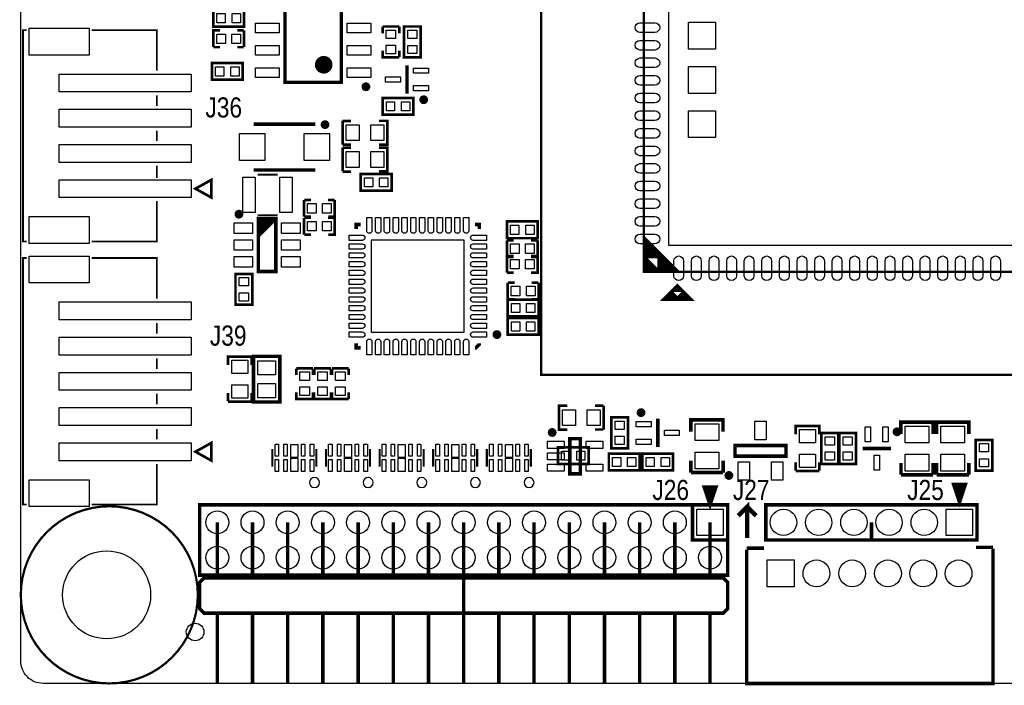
# Model space of a CAD drawing. Extents: x 0 to 360, y -1 to 107.
# Tile 1 of 15: x 0 to 56, y 0 to 38. Entities that reach past the tile are written whole.
import ezdxf
from ezdxf.enums import TextEntityAlignment as Align

# ---------------------------------------------------------------- set-up
doc = ezdxf.new("R2010")
doc.units = 0
doc.header["$MEASUREMENT"] = 0
for name, color, linetype in [('BG_OUTLINE', 6, 'CONTINUOUS'), ('BG_SILKSCREEN_TOP', 7, 'CONTINUOUS'), ('PG_SILKSCREEN_TOP', 7, 'CONTINUOUS'), ('PIN_TOP', 3, 'CONTINUOUS')]:
    doc.layers.add(name, color=color, linetype=linetype)

msp = doc.modelspace()

# ---------------------------------------------------------------- linework, layer by layer
at = {"layer": 'BG_OUTLINE'}
msp.add_lwpolyline([(0, 1.27), (0, 100.838, -0.4142140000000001), (1.27, 102.108), (143.8148, 102.108, -0.4142140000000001), (145.0848, 100.838), (145.0848, 1.27, -0.4142140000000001), (143.8148, 0), (99.822, 0), (99.822, 1.2192), (96.46920000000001, 1.2192), (96.46920000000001, 0), (1.27, 0, -0.4142140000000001), (0, 1.27)], format="xyb", dxfattribs=at)
at = {"layer": 'BG_SILKSCREEN_TOP', "const_width": 0.127}
msp.add_lwpolyline([(29.5656, 17.526), (102.108, 17.526), (102.108, 75.8952), (29.5656, 75.8952), (29.5656, 17.526)], dxfattribs=at)
at = {"layer": 'PG_SILKSCREEN_TOP'}
for points, const_width in [([(35.40760000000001, 23.368), (96.3676, 23.368), (96.3676, 70.104), (35.40760000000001, 70.104), (35.40760000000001, 23.368)], 0.127), ([(18.211597, 39.026008), (18.211597, 34.125992), (15.011603, 34.125992), (15.011603, 39.026008), (18.211597, 39.026008)], 0.2), ([(11.011002, 38.244805), (12.686005, 38.244805), (12.686005, 37.294795), (10.935995, 37.294795), (10.935995, 38.244805), (11.011002, 38.244805)], 0.150012), ([(0.32479, 25.089612), (0.12479, 25.089612), (0.12479, 37.089588), (0.32479, 37.089588)], 0.1), ([(7.7248, 34.789593), (7.7248, 37.089588), (4.024808, 37.089588)], 0.1), ([(10.935995, 36.126395), (10.935995, 37.076405), (11.311001, 37.076405)], 0.150012), ([(12.297105, 37.074805), (12.672111, 37.074805)], 0.150012), ([(12.686005, 36.126395), (12.686005, 37.076405)], 0.150012), ([(21.506205, 37.298605), (20.556195, 37.298605)], 0.150012), ([(20.557795, 36.909705), (20.557795, 37.284711)], 0.150012), ([(21.507806, 36.909705), (21.507806, 37.284711)], 0.150012), ([(21.775395, 35.623602), (21.775395, 37.298605), (22.725405, 37.298605), (22.725405, 35.548595), (21.775395, 35.548595), (21.775395, 35.623602)], 0.150012), ([(10.947095, 36.124794), (11.322101, 36.124794)], 0.150012), ([(12.297105, 36.124794), (12.672111, 36.124794)], 0.150012), ([(21.506205, 35.548595), (20.556195, 35.548595), (20.556195, 35.923601)], 0.150012), ([(21.507806, 35.559695), (21.507806, 35.93470100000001)], 0.150012), ([(10.934802, 35.22220499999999), (12.609805, 35.22220499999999), (12.609805, 34.272195), (10.859795, 34.272195), (10.859795, 35.22220499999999), (10.934802, 35.22220499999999)], 0.150012), ([(21.9456, 35.089998), (21.9456, 33.49000200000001)], 0.2), ([(7.7248, 32.789597), (7.7248, 33.389595)], 0.1), ([(22.237598, 32.290995), (20.562595, 32.290995), (20.562595, 33.241005), (22.312605, 33.241005), (22.312605, 32.290995), (22.237598, 32.290995)], 0.150012), ([(18.282996, 30.592395), (18.282996, 31.942405)], 0.150012), ([(18.772988, 31.937706), (18.298008, 31.937706)], 0.150012), ([(20.357998, 30.592395), (20.833004, 30.592395), (20.833004, 31.942405), (20.357998, 31.942405)], 0.150012), ([(7.7248, 30.789601), (7.7248, 31.389599)], 0.1), ([(13.235991, 31.754597), (16.736009, 31.754597)], 0.2), ([(18.282996, 29.068395), (18.282996, 30.418405)], 0.150012), ([(18.298008, 30.587696), (18.772988, 30.587696)], 0.150012), ([(18.772988, 30.413706), (18.298008, 30.413706)], 0.150012), ([(20.357998, 29.068395), (20.833004, 29.068395), (20.833004, 30.418405), (20.357998, 30.418405)], 0.150012), ([(7.7248, 28.689605), (7.7248, 29.389603)], 0.1), ([(13.235991, 29.154603), (16.736009, 29.154603)], 0.2), ([(18.298008, 29.06369600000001), (18.772988, 29.06369600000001)], 0.150012), ([(9.924796, 28.089606), (10.824794, 28.589605), (10.824794, 27.589607), (9.924796, 28.089606)], 0.150012), ([(14.605305, 28.88681), (13.464489, 28.88681)], 0.100101), ([(19.393002, 28.923005), (21.068005, 28.923005), (21.068005, 27.972995), (19.317995, 27.972995), (19.317995, 28.923005), (19.393002, 28.923005)], 0.150012), ([(4.024808, 25.089612), (7.7248, 25.089612), (7.7248, 27.389607)], 0.1), ([(16.092195, 27.449805), (16.092195, 26.49979500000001)], 0.150012), ([(16.481095, 27.451406), (16.106089, 27.451406)], 0.150012), ([(17.831105, 27.451406), (17.456099, 27.451406)], 0.150012), ([(17.842205, 27.449805), (17.842205, 26.49979500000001), (17.467199, 26.49979500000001)], 0.150012), ([(13.495401, 23.392003), (13.495401, 26.391997), (14.495399, 26.391997), (14.495399, 23.392003), (13.495401, 23.392003)], 0.2), ([(13.695401, 26.391997), (13.495401, 26.191997)], 0.2), ([(13.8954, 26.391997), (13.495401, 25.991998)], 0.2), ([(14.0954, 26.391997), (13.495401, 25.791998)], 0.2), ([(14.295399, 26.391997), (13.495401, 25.591999)], 0.2), ([(14.495399, 26.391997), (13.495401, 25.391999)], 0.2), ([(14.605305, 26.58679), (13.464489, 26.58679)], 0.100101), ([(16.092195, 26.433805), (16.092195, 25.483795)], 0.150012), ([(16.481095, 26.501395), (16.106089, 26.501395)], 0.150012), ([(16.481095, 26.435406), (16.106089, 26.435406)], 0.150012), ([(17.831105, 26.435406), (17.456099, 26.435406)], 0.150012), ([(17.842205, 26.433805), (17.842205, 25.483795), (17.467199, 25.483795)], 0.150012), ([(29.298798, 25.280595), (27.623795, 25.280595), (27.623795, 26.230605), (29.373805, 26.230605), (29.373805, 25.280595), (29.298798, 25.280595)], 0.150012), ([(19.055207, 25.805206), (19.055207, 26.055193), (19.305194, 26.055193)], 0.2), ([(26.055193, 25.805206), (26.055193, 26.055193), (25.805206, 26.055193)], 0.2), ([(16.481095, 25.485395), (16.106089, 25.485395)], 0.150012), ([(27.623795, 25.163805), (27.623795, 24.213795)], 0.150012), ([(28.012695, 25.165406), (27.637689, 25.165406)], 0.150012), ([(29.362705, 25.165406), (28.987699, 25.165406)], 0.150012), ([(29.373805, 25.163805), (29.373805, 24.213795), (28.998799, 24.213795)], 0.150012), ([(35.78860000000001, 24.511), (35.78860000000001, 23.749), (36.55060000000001, 23.749), (35.78860000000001, 24.511)], 0.762), ([(0.32479, 10.154412), (0.12479, 10.154412), (0.12479, 24.154409), (0.32479, 24.154409)], 0.1), ([(7.7248, 21.854389), (7.7248, 24.154409), (4.024808, 24.154409)], 0.1), ([(27.623795, 24.274805), (27.623795, 23.324795)], 0.150012), ([(28.012695, 24.276406), (27.637689, 24.276406)], 0.150012), ([(28.012695, 24.215395), (27.637689, 24.215395)], 0.150012), ([(29.362705, 24.276406), (28.987699, 24.276406)], 0.150012), ([(29.373805, 24.274805), (29.373805, 23.324795), (28.998799, 23.324795)], 0.150012), ([(13.149605, 23.177398), (13.149605, 21.502395), (12.199595, 21.502395), (12.199595, 23.252405), (13.149605, 23.252405), (13.149605, 23.177398)], 0.150012), ([(28.012695, 23.326395), (27.637689, 23.326395)], 0.150012), ([(27.674595, 22.750805), (27.674595, 21.800795)], 0.150012), ([(28.063495, 22.752406), (27.688489, 22.752406)], 0.150012), ([(29.413505, 22.752406), (29.038499, 22.752406)], 0.150012), ([(29.424605, 22.750805), (29.424605, 21.800795), (29.049599, 21.800795)], 0.150012), ([(37.31260000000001, 22.352), (36.93160000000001, 21.971), (37.69360000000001, 21.971), (37.31260000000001, 22.352)], 0.508), ([(29.349598, 20.835595), (27.674595, 20.835595), (27.674595, 21.785605), (29.424605, 21.785605), (29.424605, 20.835595), (29.349598, 20.835595)], 0.150012), ([(28.063495, 21.802395), (27.688489, 21.802395)], 0.150012), ([(29.349598, 19.794195), (27.674595, 19.794195), (27.674595, 20.744205), (29.424605, 20.744205), (29.424605, 19.794195), (29.349598, 19.794195)], 0.150012), ([(7.7248, 19.854393), (7.7248, 20.454391)], 0.1), ([(19.055207, 19.305194), (19.055207, 19.055207), (19.305194, 19.055207)], 0.2), ([(26.055193, 19.305194), (26.055193, 19.255207), (25.855193, 19.055207), (25.805206, 19.055207)], 0.2), ([(7.7248, 17.854397), (7.7248, 18.454395)], 0.1), ([(13.121005, 18.071998), (13.121005, 18.547004), (11.770995, 18.547004), (11.770995, 18.071998)], 0.150012), ([(14.719503, 18.4658), (14.719503, 15.9766), (13.220903, 15.9766), (13.220903, 18.5674), (14.719503, 18.5674), (14.719503, 18.4658)], 0.2), ([(16.60400499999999, 17.893005), (15.653995, 17.893005)], 0.150012), ([(15.655595, 17.504105), (15.655595, 17.879111)], 0.150012), ([(16.605606, 17.504105), (16.605606, 17.879111)], 0.150012), ([(17.620005, 17.893005), (16.669995, 17.893005)], 0.150012), ([(16.671595, 17.504105), (16.671595, 17.879111)], 0.150012), ([(17.621606, 17.504105), (17.621606, 17.879111)], 0.150012), ([(18.636005, 17.893005), (17.685995, 17.893005)], 0.150012), ([(17.687595, 17.504105), (17.687595, 17.879111)], 0.150012), ([(18.637606, 17.504105), (18.637606, 17.879111)], 0.150012), ([(7.7248, 15.854401), (7.7248, 16.454399)], 0.1), ([(11.775694, 16.486988), (11.775694, 16.012008)], 0.150012), ([(13.125704, 16.012008), (13.125704, 16.486988)], 0.150012), ([(16.60400499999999, 16.142995), (15.653995, 16.142995), (15.653995, 16.518001)], 0.150012), ([(16.605606, 16.154095), (16.605606, 16.529101)], 0.150012), ([(17.620005, 16.142995), (16.669995, 16.142995), (16.669995, 16.518001)], 0.150012), ([(17.621606, 16.154095), (17.621606, 16.529101)], 0.150012), ([(18.636005, 16.142995), (17.685995, 16.142995), (17.685995, 16.518001)], 0.150012), ([(18.637606, 16.154095), (18.637606, 16.529101)], 0.150012), ([(13.121005, 15.996996), (11.770995, 15.996996)], 0.150012), ([(31.051602, 15.762605), (30.576596, 15.762605), (30.576596, 14.412595), (31.051602, 14.412595)], 0.150012), ([(33.111592, 15.767304), (32.636612, 15.767304)], 0.150012), ([(33.126604, 15.762605), (33.126604, 14.412595)], 0.150012), ([(34.511005, 15.023998), (34.511005, 13.348995), (33.560995, 13.348995), (33.560995, 15.099005), (34.511005, 15.099005), (34.511005, 15.023998)], 0.150012), ([(36.195, 13.424002), (36.195, 15.023998)], 0.2), ([(39.9034, 14.286992), (39.9034, 14.961997), (38.0746, 14.961997), (38.0746, 14.286992)], 0.2), ([(45.379005, 14.134998), (45.379005, 14.610004), (44.028995, 14.610004), (44.028995, 14.134998)], 0.150012), ([(51.8414, 14.159992), (51.8414, 14.834997), (50.0126, 14.834997), (50.0126, 14.159992)], 0.2), ([(53.8734, 14.159992), (53.8734, 14.834997), (52.0446, 14.834997), (52.0446, 14.159992)], 0.2), ([(7.7248, 13.854405), (7.7248, 14.454403)], 0.1), ([(31.196686, 11.897614), (31.196686, 13.89761), (31.796685, 13.89761), (31.796685, 11.897614), (31.196686, 11.897614)], 0.2), ([(32.636612, 14.417294), (33.111592, 14.417294)], 0.150012), ([(45.498995, 12.535002), (45.498995, 14.210005), (46.449005, 14.210005), (46.449005, 12.459995), (45.498995, 12.459995), (45.498995, 12.535002)], 0.150012), ([(46.51499499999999, 12.535002), (46.51499499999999, 14.210005), (47.46500499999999, 14.210005), (47.46500499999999, 12.459995), (46.51499499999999, 12.459995), (46.51499499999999, 12.535002)], 0.150012), ([(9.924796, 13.154406), (10.824794, 13.654405), (10.824794, 12.654407), (9.924796, 13.154406)], 0.150012), ([(30.594402, 13.403605), (32.269405, 13.403605), (32.269405, 12.453595), (30.519395, 12.453595), (30.519395, 13.403605), (30.594402, 13.403605)], 0.150012), ([(43.48701, 12.908001), (40.58698999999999, 12.908001), (40.58698999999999, 13.507999), (43.48701, 13.507999), (43.48701, 12.908001)], 0.2), ([(47.841002, 13.335), (49.440998, 13.335)], 0.2), ([(55.212005, 13.753998), (55.212005, 12.078995), (54.261995, 12.078995), (54.261995, 13.829005), (55.212005, 13.829005), (55.212005, 13.753998)], 0.150012), ([(14.294891, 12.301499), (14.294891, 13.301497)], 0.127), ([(16.794709, 12.301499), (16.794709, 13.301497)], 0.127), ([(17.342891, 12.301499), (17.342891, 13.301497)], 0.127), ([(19.842709, 12.301499), (19.842709, 13.301497)], 0.127), ([(20.390891, 12.301499), (20.390891, 13.301497)], 0.127), ([(22.890709, 12.301499), (22.890709, 13.301497)], 0.127), ([(23.438891, 12.301499), (23.438891, 13.301497)], 0.127), ([(25.938709, 12.301499), (25.938709, 13.301497)], 0.127), ([(26.486891, 12.301499), (26.486891, 13.301497)], 0.127), ([(28.986709, 12.301499), (28.986709, 13.301497)], 0.127), ([(35.089998, 12.097995), (33.41499500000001, 12.097995), (33.41499500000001, 13.048005), (35.165005, 13.048005), (35.165005, 12.097995), (35.089998, 12.097995)], 0.150012), ([(36.994998, 12.097995), (35.319995, 12.097995), (35.319995, 13.048005), (37.070005, 13.048005), (37.070005, 12.097995), (36.994998, 12.097995)], 0.150012), ([(4.024808, 10.154412), (7.7248, 10.154412), (7.7248, 12.454407)], 0.1), ([(38.078893, 12.650089), (38.078893, 11.975109)], 0.2), ([(39.907693, 11.975109), (39.907693, 12.650089)], 0.2), ([(44.03369399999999, 12.549988), (44.03369399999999, 12.075008)], 0.150012), ([(45.38370399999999, 12.075008), (45.38370399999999, 12.549988)], 0.150012), ([(50.01689299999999, 12.523089), (50.01689299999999, 11.848109)], 0.2), ([(51.84569299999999, 11.848109), (51.84569299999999, 12.523089)], 0.2), ([(52.048893, 12.523089), (52.048893, 11.848109)], 0.2), ([(53.87769300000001, 11.848109), (53.87769300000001, 12.523089)], 0.2), ([(38.078893, 11.975109), (39.907693, 11.975109)], 0.2), ([(45.379005, 12.059996), (44.028995, 12.059996)], 0.150012), ([(50.01689299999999, 11.848109), (51.84569299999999, 11.848109)], 0.2), ([(52.048893, 11.848109), (53.87769300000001, 11.848109)], 0.2), ([(39.1668, 10.143998), (38.833806, 11.143996), (39.499794, 11.143996), (39.1668, 10.143998)], 0.2), ([(39.1668, 10.143998), (38.89979500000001, 11.143996)], 0.2), ([(39.1668, 10.143998), (39.099795, 11.143996)], 0.2), ([(39.1668, 10.143998), (39.299794, 11.143996)], 0.2), ([(53.34, 10.29401), (53.007006, 11.294008), (53.672994, 11.294008), (53.34, 10.29401)], 0.2), ([(53.34, 10.29401), (53.072995, 11.294008)], 0.2), ([(53.34, 10.29401), (53.27299499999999, 11.294008)], 0.2), ([(53.34, 10.29401), (53.47299399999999, 11.294008)], 0.2), ([(40.166798, 10.143998), (10.166807, 10.143998), (10.166807, 6.144006), (40.166798, 6.144006), (40.166798, 10.143998)], 0.2), ([(38.166802, 10.143998), (38.166802, 8.144002), (40.166798, 8.144002)], 0.2), ([(41.275, 8.255), (41.275, 10.033), (40.767, 9.525)], 0.254), ([(41.275, 10.033), (41.783, 9.525)], 0.254), ([(54.339998, 10.143998), (42.339997, 10.143998), (42.339997, 8.144002), (54.339998, 8.144002), (54.339998, 10.143998)], 0.2), ([(11.166805, 9.144), (11.166805, 5.993993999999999)], 0.2), ([(13.166801, 9.144), (13.166801, 5.993993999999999)], 0.2), ([(15.166797, 9.144), (15.166797, 5.993993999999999)], 0.2), ([(17.166793, 9.144), (17.166793, 5.993993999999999)], 0.2), ([(19.166789, 9.144), (19.166789, 5.993993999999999)], 0.2), ([(21.166811, 9.144), (21.166811, 5.993993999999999)], 0.2), ([(23.166807, 9.144), (23.166807, 5.993993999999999)], 0.2), ([(25.166803, 9.144), (25.166803, 5.993993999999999)], 0.2), ([(27.166799, 9.144), (27.166799, 5.993993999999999)], 0.2), ([(29.166795, 9.144), (29.166795, 5.993993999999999)], 0.2), ([(31.166791, 9.144), (31.166791, 5.993993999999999)], 0.2), ([(33.166812, 9.144), (33.166812, 5.993993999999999)], 0.2), ([(35.166808, 9.144), (35.166808, 5.993993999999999)], 0.2), ([(37.166804, 9.144), (37.166804, 5.993993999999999)], 0.2), ([(39.1668, 9.144), (39.1668, 5.993993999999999)], 0.2), ([(48.34001, 9.144), (48.34001, 8.144002)], 0.2), ([(25.166803, 8.144002), (25.166803, 1.994002)], 0.2), ([(41.24599299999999, 7.673797), (42.2402, 7.673797)], 0.2032), ([(41.24599299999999, 7.593813), (41.24599299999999, -0.00061), (55.24860699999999, -0.00061), (55.24860699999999, 7.644613)], 0.2032), ([(54.2798, 7.724597), (55.24860699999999, 7.724597)], 0.2032), ([(39.916811, 5.993993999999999), (10.416794, 5.993993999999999), (10.166807, 5.744006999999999), (10.166807, 4.24401), (10.416794, 3.993998), (39.916811, 3.993998), (40.166798, 4.24401), (40.166798, 5.744006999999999), (39.916811, 5.993993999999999)], 0.2), ([(11.166805, 3.993998), (11.166805, -0.005994)], 0.2), ([(13.166801, 3.993998), (13.166801, -0.005994)], 0.2), ([(15.166797, 3.993998), (15.166797, -0.005994)], 0.2), ([(17.166793, 3.993998), (17.166793, -0.005994)], 0.2), ([(19.166789, 3.993998), (19.166789, -0.005994)], 0.2), ([(21.166811, 3.993998), (21.166811, -0.005994)], 0.2), ([(23.166807, 3.993998), (23.166807, -0.005994)], 0.2), ([(25.166803, 3.993998), (25.166803, -0.005994)], 0.2), ([(27.166799, 3.993998), (27.166799, -0.005994)], 0.2), ([(29.166795, 3.993998), (29.166795, -0.005994)], 0.2), ([(31.166791, 3.993998), (31.166791, -0.005994)], 0.2), ([(33.166812, 3.993998), (33.166812, -0.005994)], 0.2), ([(35.166808, 3.993998), (35.166808, -0.005994)], 0.2), ([(37.166804, 3.993998), (37.166804, -0.005994)], 0.2), ([(39.1668, 3.993998), (39.1668, -0.005994)], 0.2)]:
    msp.add_lwpolyline(points, dxfattribs=dict(at, const_width=const_width))
msp.add_lwpolyline([(36.8046, 68.58), (36.8046, 24.892), (94.8436, 24.892), (94.8436, 68.58)], close=True, dxfattribs=at)
for points, const_width in [([(17.461586, 35.12599, 0.9999879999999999), (16.961612, 35.126016, 1.000012), (17.461586, 35.12599)], 0.499999), ([(19.736587, 33.876005, 0.999957), (19.486601, 33.876005, 1.000043), (19.736587, 33.876005)], 0.250012), ([(23.020604, 33.13999000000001, 0.9999819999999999), (22.770592, 33.14001500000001, 1.000018), (23.020604, 33.13999000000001)], 0.250012), ([(17.410989, 31.7246, 1), (17.161002, 31.7246, 1), (17.410989, 31.7246)], 0.250012), ([(12.520397, 26.642009, 1.000028), (12.27041, 26.641984, 0.9999719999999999), (12.520397, 26.642009)], 0.250012), ([(27.18021, 19.805193, 0.9999559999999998), (26.930198, 19.805218, 1.000044), (27.18021, 19.805193)], 0.250012), ([(35.370008, 15.37401, 1.000018), (35.119996, 15.373985, 0.9999819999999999), (35.370008, 15.37401)], 0.250012), ([(30.321682, 14.247622, 1.000021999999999), (30.071695, 14.247597, 0.9999780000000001), (30.321682, 14.247622)], 0.250012), ([(49.916004, 14.285011, 1.000014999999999), (49.665992, 14.284985, 0.999985), (49.916004, 14.285011)], 0.250012), ([(40.361997, 11.808003, 0.9999780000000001), (40.11200999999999, 11.808003, 1.000021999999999), (40.361997, 11.808003)], 0.250012), ([(0, 5.0292, 1), (10.0584, 5.0292, 1), (0, 5.0292)], 0.127)]:
    msp.add_lwpolyline(points, format="xyb", dxfattribs=dict(at, const_width=const_width))
for points in [[(16.971797, 11.4046, 1), (16.403803, 11.4046, 1)], [(20.019797, 11.4046, 1), (19.451803, 11.4046, 1)], [(23.067797, 11.4046, 1), (22.499803, 11.4046, 1)], [(26.115797, 11.4046, 1), (25.547803, 11.4046, 1)], [(29.163797, 11.4046, 1), (28.59580300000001, 11.4046, 1)]]:
    msp.add_lwpolyline(points, format="xyb", close=True, dxfattribs=at)
at = {"layer": 'PIN_TOP'}
for points in [[(11.616004, 37.509806), (11.146003, 37.509806), (11.146003, 38.029794), (11.616004, 38.029794)], [(12.475997, 37.509806), (12.005996, 37.509806), (12.005996, 38.029794), (12.475997, 38.029794)], [(39.4716, 36.012095), (37.9476, 36.012095), (37.9476, 37.536095), (39.4716, 37.536095)], [(3.876598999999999, 35.677602), (0.472999, 35.677602), (0.472999, 37.201602), (3.876598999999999, 37.201602)], [(14.68661, 37.486006), (14.68661, 36.935994), (13.3366, 36.935994), (13.3366, 37.486006)], [(19.8866, 37.486006), (19.8866, 36.935994), (18.53659, 36.935994), (18.53659, 37.486006)], [(21.301202, 37.098592), (21.301202, 36.608601), (20.761198, 36.608601), (20.761198, 37.098592)], [(22.510394, 37.088597), (22.510394, 36.618596), (21.990406, 36.618596), (21.990406, 37.088597)], [(11.625999, 36.331398), (11.136008, 36.331398), (11.136008, 36.871402), (11.625999, 36.871402)], [(12.485992, 36.331398), (11.996001, 36.331398), (11.996001, 36.871402), (12.485992, 36.871402)], [(14.68661, 36.216006), (14.68661, 35.665994), (13.3366, 35.665994), (13.3366, 36.216006)], [(19.8866, 36.216006), (19.8866, 35.665994), (18.53659, 35.665994), (18.53659, 36.216006)], [(21.301202, 36.238599), (21.301202, 35.74860800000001), (20.761198, 35.74860800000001), (20.761198, 36.238599)], [(22.510394, 36.228604), (22.510394, 35.758603), (21.990406, 35.758603), (21.990406, 36.228604)], [(11.539804, 34.487206), (11.069803, 34.487206), (11.069803, 35.007194), (11.539804, 35.007194)], [(12.399797, 34.487206), (11.929796, 34.487206), (11.929796, 35.007194), (12.399797, 35.007194)], [(14.68661, 34.946006), (14.68661, 34.395994), (13.3366, 34.395994), (13.3366, 34.946006)], [(19.8866, 34.946006), (19.8866, 34.395994), (18.53659, 34.395994), (18.53659, 34.946006)], [(23.170604, 34.939999), (23.170604, 34.639999), (22.320593, 34.639999), (22.320593, 34.939999)], [(39.4716, 33.5026), (37.9476, 33.5026), (37.9476, 35.0266), (39.4716, 35.0266)], [(9.674809, 33.581594), (2.174799, 33.581594), (2.174799, 34.597594), (9.674809, 34.597594)], [(21.570607, 34.44), (21.570607, 34.14), (20.720596, 34.14), (20.720596, 34.44)], [(23.170604, 33.940001), (23.170604, 33.640001), (22.320593, 33.640001), (22.320593, 33.940001)], [(20.772603, 33.025994), (21.242604, 33.025994), (21.242604, 32.506006), (20.772603, 32.506006)], [(21.632596, 33.025994), (22.102597, 33.025994), (22.102597, 32.506006), (21.632596, 32.506006)], [(9.674809, 31.581598), (2.174799, 31.581598), (2.174799, 32.597598), (9.674809, 32.597598)], [(39.4716, 30.993105), (37.9476, 30.993105), (37.9476, 32.517105), (39.4716, 32.517105)], [(18.482996, 31.717399), (19.233007, 31.717399), (19.233007, 30.817401), (18.482996, 30.817401)], [(19.882993, 31.717399), (20.633004, 31.717399), (20.633004, 30.817401), (19.882993, 30.817401)], [(13.860996, 29.689603), (12.431001, 29.689603), (12.431001, 31.219597), (13.860996, 31.219597)], [(17.540999, 29.689603), (16.111004, 29.689603), (16.111004, 31.219597), (17.540999, 31.219597)], [(9.674809, 29.581602), (2.174799, 29.581602), (2.174799, 30.597602), (9.674809, 30.597602)], [(18.482996, 30.193399), (19.233007, 30.193399), (19.233007, 29.293401), (18.482996, 29.293401)], [(19.882993, 30.193399), (20.633004, 30.193399), (20.633004, 29.293401), (19.882993, 29.293401)], [(9.674809, 27.581606), (2.174799, 27.581606), (2.174799, 28.597606), (9.674809, 28.597606)], [(13.320789, 28.736798), (13.320789, 26.736802), (12.62079, 26.736802), (12.62079, 28.736798)], [(15.42081, 28.736798), (15.42081, 26.736802), (14.720811, 26.736802), (14.720811, 28.736798)], [(19.998004, 28.188006), (19.528003, 28.188006), (19.528003, 28.707994), (19.998004, 28.707994)], [(20.857997, 28.188006), (20.387996, 28.188006), (20.387996, 28.707994), (20.857997, 28.707994)], [(16.292208, 27.244802), (16.782199, 27.244802), (16.782199, 26.704798), (16.292208, 26.704798)], [(17.152201, 27.244802), (17.642192, 27.244802), (17.642192, 26.704798), (17.152201, 26.704798)], [(3.876598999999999, 24.977598), (0.472999, 24.977598), (0.472999, 26.501598), (3.876598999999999, 26.501598)], [(12.120372, 25.542011), (12.120372, 26.14201), (13.170383, 26.14201), (13.170383, 25.542011)], [(14.820392, 25.542011), (14.820392, 26.14201), (15.870403, 26.14201), (15.870403, 25.542011)], [(16.292208, 26.228802), (16.782199, 26.228802), (16.782199, 25.688798), (16.292208, 25.688798)], [(17.152201, 26.228802), (17.642192, 26.228802), (17.642192, 25.688798), (17.152201, 25.688798)], [(27.83380300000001, 26.015594), (28.303804, 26.015594), (28.303804, 25.495606), (27.83380300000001, 25.495606)], [(28.693796, 26.015594), (29.163797, 26.015594), (29.163797, 25.495606), (28.693796, 25.495606)], [(12.120372, 24.592001), (12.120372, 25.191999), (13.170383, 25.191999), (13.170383, 24.592001)], [(14.820392, 24.592001), (14.820392, 25.191999), (15.870403, 25.191999), (15.870403, 24.592001)], [(25.180201, 25.180201), (25.180201, 19.930199), (19.930199, 19.930199), (19.930199, 25.180201)], [(27.823808, 24.958802), (28.313799, 24.958802), (28.313799, 24.41879800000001), (27.823808, 24.41879800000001)], [(28.683801, 24.958802), (29.173792, 24.958802), (29.173792, 24.41879800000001), (28.683801, 24.41879800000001)], [(3.876598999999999, 22.742398), (0.472999, 22.742398), (0.472999, 24.266398), (3.876598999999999, 24.266398)], [(12.120372, 23.64199), (12.120372, 24.241989), (13.170383, 24.241989), (13.170383, 23.64199)], [(14.820392, 23.64199), (14.820392, 24.241989), (15.870403, 24.241989), (15.870403, 23.64199)], [(27.823808, 24.069802), (28.313799, 24.069802), (28.313799, 23.529798), (27.823808, 23.529798)], [(28.683801, 24.069802), (29.173792, 24.069802), (29.173792, 23.529798), (28.683801, 23.529798)], [(12.414606, 22.572396), (12.414606, 23.042397), (12.934594, 23.042397), (12.934594, 22.572396)], [(27.874608, 22.545802), (28.364599, 22.545802), (28.364599, 22.005798), (27.874608, 22.005798)], [(28.734601, 22.545802), (29.224592, 22.545802), (29.224592, 22.005798), (28.734601, 22.005798)], [(12.414606, 21.712403), (12.414606, 22.182404), (12.934594, 22.182404), (12.934594, 21.712403)], [(9.674809, 20.64639), (2.174799, 20.64639), (2.174799, 21.66239), (9.674809, 21.66239)], [(27.88460300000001, 21.570594), (28.354604, 21.570594), (28.354604, 21.050606), (27.88460300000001, 21.050606)], [(28.744596, 21.570594), (29.214597, 21.570594), (29.214597, 21.050606), (28.744596, 21.050606)], [(27.88460300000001, 20.529194), (28.354604, 20.529194), (28.354604, 20.009206), (27.88460300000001, 20.009206)], [(28.744596, 20.529194), (29.214597, 20.529194), (29.214597, 20.009206), (28.744596, 20.009206)], [(9.674809, 18.646394), (2.174799, 18.646394), (2.174799, 19.662394), (9.674809, 19.662394)], [(11.995988, 17.596993), (11.995988, 18.347004), (12.895986, 18.347004), (12.895986, 17.596993)], [(13.459993, 17.522012), (13.459993, 18.322011), (14.479981, 18.322011), (14.479981, 17.522012)], [(9.674809, 16.646398), (2.174799, 16.646398), (2.174799, 17.662398), (9.674809, 17.662398)], [(16.399002, 17.692992), (16.399002, 17.203001), (15.858998, 17.203001), (15.858998, 17.692992)], [(17.415002, 17.692992), (17.415002, 17.203001), (16.874998, 17.203001), (16.874998, 17.692992)], [(18.431002, 17.692992), (18.431002, 17.203001), (17.890998, 17.203001), (17.890998, 17.692992)], [(11.995988, 16.196996), (11.995988, 16.947007), (12.895986, 16.947007), (12.895986, 16.196996)], [(13.459993, 16.221989), (13.459993, 17.021988), (14.479981, 17.021988), (14.479981, 16.221989)], [(16.399002, 16.83299899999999), (16.399002, 16.343008), (15.858998, 16.343008), (15.858998, 16.83299899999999)], [(17.415002, 16.83299899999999), (17.415002, 16.343008), (16.874998, 16.343008), (16.874998, 16.83299899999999)], [(18.431002, 16.83299899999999), (18.431002, 16.343008), (17.890998, 16.343008), (17.890998, 16.83299899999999)], [(9.674809, 14.646402), (2.174799, 14.646402), (2.174799, 15.662402), (9.674809, 15.662402)], [(31.526607, 14.637601), (30.776596, 14.637601), (30.776596, 15.537599), (31.526607, 15.537599)], [(32.926604, 14.637601), (32.176593, 14.637601), (32.176593, 15.537599), (32.926604, 15.537599)], [(33.776006, 14.418996), (33.776006, 14.888997), (34.295994, 14.888997), (34.295994, 14.418996)], [(34.969983, 14.573987), (34.969983, 14.873986), (35.819994, 14.873986), (35.819994, 14.573987)], [(38.313995, 13.786993), (38.313995, 14.737004), (39.664005, 14.737004), (39.664005, 13.786993)], [(42.362006, 13.833005), (41.71199399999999, 13.833005), (41.71199399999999, 14.883016), (42.362006, 14.883016)], [(47.991001, 14.560004), (48.291001, 14.560004), (48.291001, 13.709993), (47.991001, 13.709993)], [(48.990999, 14.560004), (49.290999, 14.560004), (49.290999, 13.709993), (48.990999, 13.709993)], [(50.251995, 13.659993), (50.251995, 14.610004), (51.602005, 14.610004), (51.602005, 13.659993)], [(52.283995, 13.659993), (52.283995, 14.610004), (53.634005, 14.610004), (53.634005, 13.659993)], [(33.776006, 13.559003), (33.776006, 14.029004), (34.295994, 14.029004), (34.295994, 13.559003)], [(36.56998, 14.073988), (36.56998, 14.373987), (37.419991, 14.373987), (37.419991, 14.073988)], [(44.25398799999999, 13.659993), (44.25398799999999, 14.410004), (45.153986, 14.410004), (45.153986, 13.659993)], [(46.233994, 13.999997), (46.233994, 13.529996), (45.71400599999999, 13.529996), (45.71400599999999, 13.999997)], [(47.249994, 13.999997), (47.249994, 13.529996), (46.730006, 13.529996), (46.730006, 13.999997)], [(9.674809, 12.646406), (2.174799, 12.646406), (2.174799, 13.662406), (9.674809, 13.662406)], [(14.644802, 13.578992), (14.644802, 12.898984), (14.444802, 12.898984), (14.444802, 13.578992)], [(15.144902, 13.578992), (15.144902, 12.898984), (14.944903, 12.898984), (14.944903, 13.578992)], [(15.7448, 13.571804), (15.7448, 12.821793), (15.3448, 12.821793), (15.3448, 13.571804)], [(16.144697, 13.578992), (16.144697, 12.898984), (15.944698, 12.898984), (15.944698, 13.578992)], [(16.644798, 13.578992), (16.644798, 12.898984), (16.444798, 12.898984), (16.444798, 13.578992)], [(17.692802, 13.578992), (17.692802, 12.898984), (17.492802, 12.898984), (17.492802, 13.578992)], [(18.192902, 13.578992), (18.192902, 12.898984), (17.992903, 12.898984), (17.992903, 13.578992)], [(18.7928, 13.571804), (18.7928, 12.821793), (18.3928, 12.821793), (18.3928, 13.571804)], [(19.192697, 13.578992), (19.192697, 12.898984), (18.992698, 12.898984), (18.992698, 13.578992)], [(19.692798, 13.578992), (19.692798, 12.898984), (19.492798, 12.898984), (19.492798, 13.578992)], [(20.740802, 13.578992), (20.740802, 12.898984), (20.540802, 12.898984), (20.540802, 13.578992)], [(21.240902, 13.578992), (21.240902, 12.898984), (21.040903, 12.898984), (21.040903, 13.578992)], [(21.8408, 13.571804), (21.8408, 12.821793), (21.4408, 12.821793), (21.4408, 13.571804)], [(22.240697, 13.578992), (22.240697, 12.898984), (22.040698, 12.898984), (22.040698, 13.578992)], [(22.740798, 13.578992), (22.740798, 12.898984), (22.540798, 12.898984), (22.540798, 13.578992)], [(23.788802, 13.578992), (23.788802, 12.898984), (23.588802, 12.898984), (23.588802, 13.578992)], [(24.288902, 13.578992), (24.288902, 12.898984), (24.088903, 12.898984), (24.088903, 13.578992)], [(24.8888, 13.571804), (24.8888, 12.821793), (24.4888, 12.821793), (24.4888, 13.571804)], [(25.288697, 13.578992), (25.288697, 12.898984), (25.088698, 12.898984), (25.088698, 13.578992)], [(25.788798, 13.578992), (25.788798, 12.898984), (25.588798, 12.898984), (25.588798, 13.578992)], [(26.836802, 13.578992), (26.836802, 12.898984), (26.636802, 12.898984), (26.636802, 13.578992)], [(27.336902, 13.578992), (27.336902, 12.898984), (27.136903, 12.898984), (27.136903, 13.578992)], [(27.9368, 13.571804), (27.9368, 12.821793), (27.5368, 12.821793), (27.5368, 13.571804)], [(28.336697, 13.578992), (28.336697, 12.898984), (28.136698, 12.898984), (28.136698, 13.578992)], [(28.836798, 13.578992), (28.836798, 12.898984), (28.636798, 12.898984), (28.636798, 13.578992)], [(29.921683, 13.347624), (29.921683, 13.747623), (30.871693, 13.747623), (30.871693, 13.347624)], [(32.121678, 13.347624), (32.121678, 13.747623), (33.071689, 13.747623), (33.071689, 13.347624)], [(34.969983, 13.573989), (34.969983, 13.873988), (35.819994, 13.873988), (35.819994, 13.573989)], [(54.47700600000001, 13.148996), (54.47700600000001, 13.618997), (54.99699399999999, 13.618997), (54.99699399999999, 13.148996)], [(29.921683, 12.697612), (29.921683, 13.097612), (30.871693, 13.097612), (30.871693, 12.697612)], [(31.199404, 12.668606), (30.729403, 12.668606), (30.729403, 13.188594), (31.199404, 13.188594)], [(32.059397, 12.668606), (31.589396, 12.668606), (31.589396, 13.188594), (32.059397, 13.188594)], [(38.313995, 12.186996), (38.313995, 13.137007), (39.664005, 13.137007), (39.664005, 12.186996)], [(44.25398799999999, 12.259996), (44.25398799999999, 13.010007), (45.153986, 13.010007), (45.153986, 12.259996)], [(46.233994, 13.140004), (46.233994, 12.670003), (45.71400599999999, 12.670003), (45.71400599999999, 13.140004)], [(47.249994, 13.140004), (47.249994, 12.670003), (46.730006, 12.670003), (46.730006, 13.140004)], [(48.49099999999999, 12.960007), (48.791, 12.960007), (48.791, 12.109996), (48.49099999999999, 12.109996)], [(50.251995, 12.059996), (50.251995, 13.010007), (51.602005, 13.010007), (51.602005, 12.059996)], [(52.283995, 12.059996), (52.283995, 13.010007), (53.634005, 13.010007), (53.634005, 12.059996)], [(14.644802, 12.704216), (14.644802, 12.024208), (14.444802, 12.024208), (14.444802, 12.704216)], [(15.144902, 12.704216), (15.144902, 12.024208), (14.944903, 12.024208), (14.944903, 12.704216)], [(15.7448, 12.781407), (15.7448, 12.031396), (15.3448, 12.031396), (15.3448, 12.781407)], [(16.144697, 12.704216), (16.144697, 12.024208), (15.944698, 12.024208), (15.944698, 12.704216)], [(16.644798, 12.704216), (16.644798, 12.024208), (16.444798, 12.024208), (16.444798, 12.704216)], [(17.692802, 12.704216), (17.692802, 12.024208), (17.492802, 12.024208), (17.492802, 12.704216)], [(18.192902, 12.704216), (18.192902, 12.024208), (17.992903, 12.024208), (17.992903, 12.704216)], [(18.7928, 12.781407), (18.7928, 12.031396), (18.3928, 12.031396), (18.3928, 12.781407)], [(19.192697, 12.704216), (19.192697, 12.024208), (18.992698, 12.024208), (18.992698, 12.704216)], [(19.692798, 12.704216), (19.692798, 12.024208), (19.492798, 12.024208), (19.492798, 12.704216)], [(20.740802, 12.704216), (20.740802, 12.024208), (20.540802, 12.024208), (20.540802, 12.704216)], [(21.240902, 12.704216), (21.240902, 12.024208), (21.040903, 12.024208), (21.040903, 12.704216)], [(21.8408, 12.781407), (21.8408, 12.031396), (21.4408, 12.031396), (21.4408, 12.781407)], [(22.240697, 12.704216), (22.240697, 12.024208), (22.040698, 12.024208), (22.040698, 12.704216)], [(22.740798, 12.704216), (22.740798, 12.024208), (22.540798, 12.024208), (22.540798, 12.704216)], [(23.788802, 12.704216), (23.788802, 12.024208), (23.588802, 12.024208), (23.588802, 12.704216)], [(24.288902, 12.704216), (24.288902, 12.024208), (24.088903, 12.024208), (24.088903, 12.704216)], [(24.8888, 12.781407), (24.8888, 12.031396), (24.4888, 12.031396), (24.4888, 12.781407)], [(25.288697, 12.704216), (25.288697, 12.024208), (25.088698, 12.024208), (25.088698, 12.704216)], [(25.788798, 12.704216), (25.788798, 12.024208), (25.588798, 12.024208), (25.588798, 12.704216)], [(26.836802, 12.704216), (26.836802, 12.024208), (26.636802, 12.024208), (26.636802, 12.704216)], [(27.336902, 12.704216), (27.336902, 12.024208), (27.136903, 12.024208), (27.136903, 12.704216)], [(27.9368, 12.781407), (27.9368, 12.031396), (27.5368, 12.031396), (27.5368, 12.781407)], [(28.336697, 12.704216), (28.336697, 12.024208), (28.136698, 12.024208), (28.136698, 12.704216)], [(28.836798, 12.704216), (28.836798, 12.024208), (28.636798, 12.024208), (28.636798, 12.704216)], [(29.921683, 12.047601), (29.921683, 12.4476), (30.871693, 12.4476), (30.871693, 12.047601)], [(32.121678, 12.047601), (32.121678, 12.4476), (33.071689, 12.4476), (33.071689, 12.047601)], [(33.625003, 12.832994), (34.095004, 12.832994), (34.095004, 12.313006), (33.625003, 12.313006)], [(34.484996, 12.832994), (34.954997, 12.832994), (34.954997, 12.313006), (34.484996, 12.313006)], [(35.530003, 12.832994), (36.000004, 12.832994), (36.000004, 12.313006), (35.530003, 12.313006)], [(36.389996, 12.832994), (36.859997, 12.832994), (36.859997, 12.313006), (36.389996, 12.313006)], [(41.411995, 11.532984), (40.761983, 11.532984), (40.761983, 12.582995), (41.411995, 12.582995)], [(43.31201599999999, 11.532984), (42.662005, 11.532984), (42.662005, 12.582995), (43.31201599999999, 12.582995)], [(54.47700600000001, 12.289003), (54.47700600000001, 12.759004), (54.99699399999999, 12.759004), (54.99699399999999, 12.289003)], [(3.876598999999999, 10.042398), (0.472999, 10.042398), (0.472999, 11.566398), (3.876598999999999, 11.566398)], [(39.916798, 9.893998), (39.916798, 8.394001), (38.416801, 8.394001), (38.416801, 9.893998)], [(54.089999, 9.893998), (54.089999, 8.394001), (52.590001, 8.394001), (52.590001, 9.893998)], [(43.942, 7.010399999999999), (43.942, 5.486399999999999), (42.418, 5.486399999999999), (42.418, 7.010399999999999)]]:
    msp.add_lwpolyline(points, close=True, dxfattribs=at)
for points in [[(36.032592, 36.962105), (35.182607, 36.962105, -1), (35.182607, 37.512117), (36.032592, 37.512117, -1)], [(36.032592, 35.962082), (35.182607, 35.962082, -1), (35.182607, 36.512094), (36.032592, 36.512094, -1)], [(36.032592, 34.962084), (35.182607, 34.962084, -1), (35.182607, 35.512096), (36.032592, 35.512096, -1)], [(36.032592, 33.962086), (35.182607, 33.962086, -1), (35.182607, 34.51209799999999), (36.032592, 34.51209799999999, -1)], [(36.032592, 32.962088), (35.182607, 32.962088, -1), (35.182607, 33.5121), (36.032592, 33.5121, -1)], [(36.032592, 31.96209), (35.182607, 31.96209, -1), (35.182607, 32.512102), (36.032592, 32.512102, -1)], [(36.032592, 30.962092), (35.182607, 30.962092, -1), (35.182607, 31.512104), (36.032592, 31.512104, -1)], [(36.032592, 29.962094), (35.182607, 29.962094, -1), (35.182607, 30.512106), (36.032592, 30.512106, -1)], [(36.032592, 28.962096), (35.182607, 28.962096, -1), (35.182607, 29.512108), (36.032592, 29.512108, -1)], [(36.032592, 27.962098), (35.182607, 27.962098, -1), (35.182607, 28.51211), (36.032592, 28.51211, -1)], [(36.032592, 26.9621), (35.182607, 26.9621, -1), (35.182607, 27.512112), (36.032592, 27.512112, -1)], [(19.955205, 26.455218), (19.955205, 25.705206, -1), (19.65518, 25.705206), (19.65518, 26.455218)], [(20.455204, 26.455218), (20.455204, 25.705206, -1), (20.155179, 25.705206), (20.155179, 26.455218)], [(20.955203, 26.455218), (20.955203, 25.705206, -1), (20.655178, 25.705206), (20.655178, 26.455218)], [(21.455202, 26.455218), (21.455202, 25.705206, -1), (21.155177, 25.705206), (21.155177, 26.455218)], [(21.955201, 26.455218), (21.955201, 25.705206, -1), (21.655176, 25.705206), (21.655176, 26.455218)], [(22.4552, 26.455218), (22.4552, 25.705206, -1), (22.155175, 25.705206), (22.155175, 26.455218)], [(22.955225, 26.455218), (22.955225, 25.705206, -1), (22.6552, 25.705206), (22.6552, 26.455218)], [(23.455224, 26.455218), (23.455224, 25.705206, -1), (23.155199, 25.705206), (23.155199, 26.455218)], [(23.955223, 26.455218), (23.955223, 25.705206, -1), (23.655198, 25.705206), (23.655198, 26.455218)], [(24.455222, 26.455218), (24.455222, 25.705206, -1), (24.155197, 25.705206), (24.155197, 26.455218)], [(24.955221, 26.455218), (24.955221, 25.705206, -1), (24.655196, 25.705206), (24.655196, 26.455218)], [(25.45522, 26.455218), (25.45522, 25.705206, -1), (25.155195, 25.705206), (25.155195, 26.455218)], [(36.032592, 25.962102), (35.182607, 25.962102, -1), (35.182607, 26.512114), (36.032592, 26.512114, -1)], [(18.655182, 25.45522), (19.405194, 25.45522, -1), (19.405194, 25.155195), (18.655182, 25.155195)], [(26.455218, 25.155195), (25.705206, 25.155195, -1), (25.705206, 25.45522), (26.455218, 25.45522)], [(36.032592, 24.962104), (35.182607, 24.962104, -1), (35.182607, 25.512116), (36.032592, 25.512116, -1)], [(18.655182, 24.955221), (19.405194, 24.955221, -1), (19.405194, 24.655196), (18.655182, 24.655196)], [(26.455218, 24.655196), (25.705206, 24.655196, -1), (25.705206, 24.955221), (26.455218, 24.955221)], [(18.655182, 24.455222), (19.405194, 24.455222, -1), (19.405194, 24.155197), (18.655182, 24.155197)], [(26.455218, 24.155197), (25.705206, 24.155197, -1), (25.705206, 24.455222), (26.455218, 24.455222)], [(37.663806, 23.992992), (37.663806, 23.143007, -1), (37.113794, 23.143007), (37.113794, 23.992992, -1)], [(38.663804, 23.992992), (38.663804, 23.143007, -1), (38.113792, 23.143007), (38.113792, 23.992992, -1)], [(39.66380200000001, 23.992992), (39.66380200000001, 23.143007, -1), (39.11379, 23.143007), (39.11379, 23.992992, -1)], [(40.6638, 23.992992), (40.6638, 23.143007, -1), (40.113788, 23.143007), (40.113788, 23.992992, -1)], [(41.663798, 23.992992), (41.663798, 23.143007, -1), (41.113786, 23.143007), (41.113786, 23.992992, -1)], [(42.663796, 23.992992), (42.663796, 23.143007, -1), (42.113784, 23.143007), (42.113784, 23.992992, -1)], [(43.663794, 23.992992), (43.663794, 23.143007, -1), (43.113782, 23.143007), (43.113782, 23.992992, -1)], [(44.663817, 23.992992), (44.663817, 23.143007, -1), (44.113806, 23.143007), (44.113806, 23.992992, -1)], [(45.663815, 23.992992), (45.663815, 23.143007, -1), (45.11380399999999, 23.143007), (45.11380399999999, 23.992992, -1)], [(46.663813, 23.992992), (46.663813, 23.143007, -1), (46.113802, 23.143007), (46.113802, 23.992992, -1)], [(47.66381099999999, 23.992992), (47.66381099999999, 23.143007, -1), (47.1138, 23.143007), (47.1138, 23.992992, -1)], [(48.663809, 23.992992), (48.663809, 23.143007, -1), (48.113798, 23.143007), (48.113798, 23.992992, -1)], [(49.663807, 23.992992), (49.663807, 23.143007, -1), (49.113796, 23.143007), (49.113796, 23.992992, -1)], [(50.663805, 23.992992), (50.663805, 23.143007, -1), (50.113794, 23.143007), (50.113794, 23.992992, -1)], [(51.663803, 23.992992), (51.663803, 23.143007, -1), (51.113792, 23.143007), (51.113792, 23.992992, -1)], [(52.663801, 23.992992), (52.663801, 23.143007, -1), (52.11379, 23.143007), (52.11379, 23.992992, -1)], [(53.663799, 23.992992), (53.663799, 23.143007, -1), (53.11378799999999, 23.143007), (53.11378799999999, 23.992992, -1)], [(54.663797, 23.992992), (54.663797, 23.143007, -1), (54.11378599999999, 23.143007), (54.11378599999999, 23.992992, -1)], [(55.663795, 23.992992), (55.663795, 23.143007, -1), (55.11378399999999, 23.143007), (55.11378399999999, 23.992992, -1)], [(18.655182, 23.955223), (19.405194, 23.955223, -1), (19.405194, 23.655198), (18.655182, 23.655198)], [(26.455218, 23.655198), (25.705206, 23.655198, -1), (25.705206, 23.955223), (26.455218, 23.955223)], [(18.655182, 23.455224), (19.405194, 23.455224, -1), (19.405194, 23.155199), (18.655182, 23.155199)], [(18.655182, 22.955225), (19.405194, 22.955225, -1), (19.405194, 22.6552), (18.655182, 22.6552)], [(26.455218, 23.155199), (25.705206, 23.155199, -1), (25.705206, 23.455224), (26.455218, 23.455224)], [(26.455218, 22.6552), (25.705206, 22.6552, -1), (25.705206, 22.955225), (26.455218, 22.955225)], [(18.655182, 22.4552), (19.405194, 22.4552, -1), (19.405194, 22.155175), (18.655182, 22.155175)], [(26.455218, 22.155175), (25.705206, 22.155175, -1), (25.705206, 22.4552), (26.455218, 22.4552)], [(18.655182, 21.955201), (19.405194, 21.955201, -1), (19.405194, 21.655176), (18.655182, 21.655176)], [(26.455218, 21.655176), (25.705206, 21.655176, -1), (25.705206, 21.955201), (26.455218, 21.955201)], [(18.655182, 21.455202), (19.405194, 21.455202, -1), (19.405194, 21.155177), (18.655182, 21.155177)], [(26.455218, 21.155177), (25.705206, 21.155177, -1), (25.705206, 21.455202), (26.455218, 21.455202)], [(18.655182, 20.955203), (19.405194, 20.955203, -1), (19.405194, 20.655178), (18.655182, 20.655178)], [(26.455218, 20.655178), (25.705206, 20.655178, -1), (25.705206, 20.955203), (26.455218, 20.955203)], [(18.655182, 20.455204), (19.405194, 20.455204, -1), (19.405194, 20.155179), (18.655182, 20.155179)], [(26.455218, 20.155179), (25.705206, 20.155179, -1), (25.705206, 20.455204), (26.455218, 20.455204)], [(18.655182, 19.955205), (19.405194, 19.955205, -1), (19.405194, 19.65518), (18.655182, 19.65518)], [(26.455218, 19.65518), (25.705206, 19.65518, -1), (25.705206, 19.955205), (26.455218, 19.955205)], [(19.65518, 18.655182), (19.65518, 19.405194, -1), (19.955205, 19.405194), (19.955205, 18.655182)], [(20.155179, 18.655182), (20.155179, 19.405194, -1), (20.455204, 19.405194), (20.455204, 18.655182)], [(20.655178, 18.655182), (20.655178, 19.405194, -1), (20.955203, 19.405194), (20.955203, 18.655182)], [(21.155177, 18.655182), (21.155177, 19.405194, -1), (21.455202, 19.405194), (21.455202, 18.655182)], [(21.655176, 18.655182), (21.655176, 19.405194, -1), (21.955201, 19.405194), (21.955201, 18.655182)], [(22.155175, 18.655182), (22.155175, 19.405194, -1), (22.4552, 19.405194), (22.4552, 18.655182)], [(22.6552, 18.655182), (22.6552, 19.405194, -1), (22.955225, 19.405194), (22.955225, 18.655182)], [(23.155199, 18.655182), (23.155199, 19.405194, -1), (23.455224, 19.405194), (23.455224, 18.655182)], [(23.655198, 18.655182), (23.655198, 19.405194, -1), (23.955223, 19.405194), (23.955223, 18.655182)], [(24.155197, 18.655182), (24.155197, 19.405194, -1), (24.455222, 19.405194), (24.455222, 18.655182)], [(24.655196, 18.655182), (24.655196, 19.405194, -1), (24.955221, 19.405194), (24.955221, 18.655182)], [(25.155195, 18.655182), (25.155195, 19.405194, -1), (25.45522, 19.405194), (25.45522, 18.655182)]]:
    msp.add_lwpolyline(points, format="xyb", close=True, dxfattribs=at)
for centre, radius in [((11.166805, 9.144), 0.6499990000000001), ((13.166801, 9.144), 0.6499990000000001), ((15.166797, 9.144), 0.6499990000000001), ((17.166793, 9.144), 0.6499990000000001), ((19.166789, 9.144), 0.6499990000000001), ((21.166811, 9.144), 0.6499990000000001), ((23.166807, 9.144), 0.6499990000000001), ((25.166803, 9.144), 0.6499990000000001), ((27.166799, 9.144), 0.6499990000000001), ((29.166795, 9.144), 0.6499990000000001), ((31.166791, 9.144), 0.6499990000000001), ((33.166812, 9.144), 0.6499990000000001), ((35.166808, 9.144), 0.6499990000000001), ((37.166804, 9.144), 0.6499990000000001), ((43.339995, 9.144), 0.749999), ((45.33999099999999, 9.144), 0.749999), ((47.340012, 9.144), 0.749999), ((49.340008, 9.144), 0.749999), ((51.340004, 9.144), 0.749999), ((4.8768, 5.0292), 2.499995), ((11.166805, 7.144003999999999), 0.6499990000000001), ((13.166801, 7.144003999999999), 0.6499990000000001), ((15.166797, 7.144003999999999), 0.6499990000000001), ((17.166793, 7.144003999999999), 0.6499990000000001), ((19.166789, 7.144003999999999), 0.6499990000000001), ((21.166811, 7.144003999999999), 0.6499990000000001), ((23.166807, 7.144003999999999), 0.6499990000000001), ((25.166803, 7.144003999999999), 0.6499990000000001), ((27.166799, 7.144003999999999), 0.6499990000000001), ((29.166795, 7.144003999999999), 0.6499990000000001), ((31.166791, 7.144003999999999), 0.6499990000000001), ((33.166812, 7.144003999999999), 0.6499990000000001), ((35.166808, 7.144003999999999), 0.6499990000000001), ((37.166804, 7.144003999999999), 0.6499990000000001), ((39.1668, 7.144003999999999), 0.6499990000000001), ((45.212, 6.2484), 0.762), ((47.244, 6.2484), 0.762), ((49.276, 6.2484), 0.762), ((51.2826, 6.2484), 0.762), ((53.2892, 6.2484), 0.762), ((9.906, 2.920999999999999), 0.499999)]:
    msp.add_circle(centre, radius, dxfattribs=at)

# ---------------------------------------------------------------- texts
at = {"layer": 'PG_SILKSCREEN_TOP', "width": 0.844444}
for s, p in [('J36', (12.573, 32.131)), ('J39', (12.827, 19.177)), ('J26', (37.973, 10.414)), ('J27', (42.545, 10.414)), ('J25', (52.451, 10.414))]:
    msp.add_text(s, height=1.143, dxfattribs=at).set_placement(p, align=Align.RIGHT)

doc.saveas('drawing.dxf')
